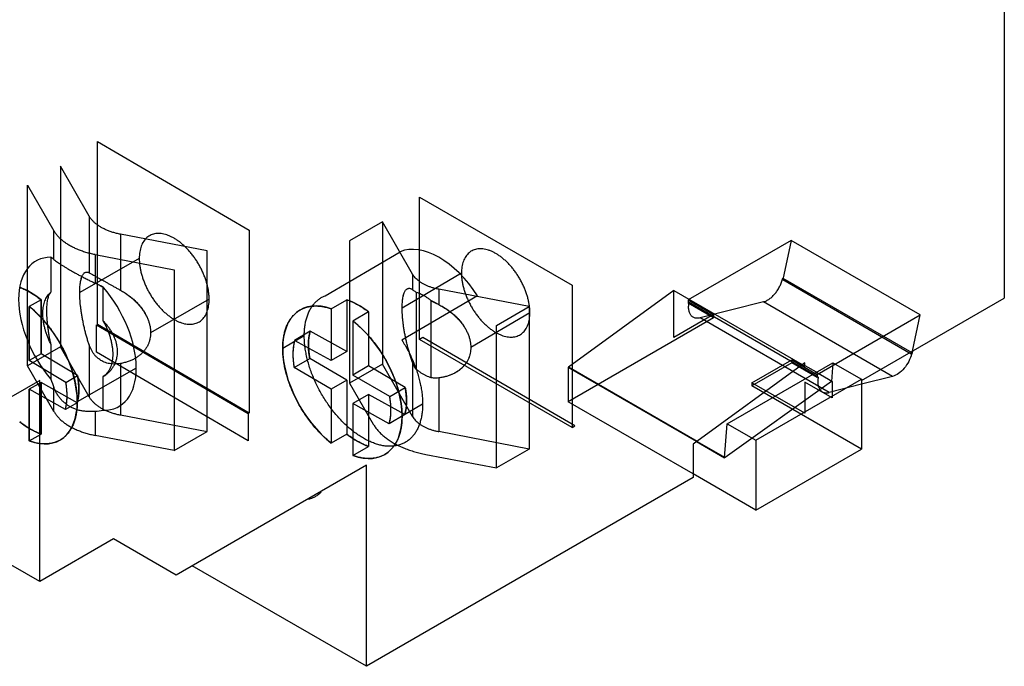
# Model space of a CAD drawing. Header units: millimetres. Extents: x 9.7 to 64.3, y 8 to 95.5.
# Tile 2 of 4: x 28.8 to 64.3, y 8 to 31.3. Entities that reach past the tile are written whole.
import ezdxf

# ---------------------------------------------------------------- set-up
doc = ezdxf.new("R2010")
doc.units = ezdxf.units.MM
doc.header["$LTSCALE"] = 6.725394
doc.layers.get('0').update_dxf_attribs({"linetype": 'CONTINUOUS'})

msp = doc.modelspace()

# ---------------------------------------------------------------- linework, layer by layer
at = {"color": 7, "linetype": 'Continuous'}
for p, q in [((64.344, 42.175), (64.344, 21.272)), ((31.568, 26.932), (37.051, 23.73)), ((31.568, 20.319), (31.568, 26.932)), ((31.272, 24.229), (30.229, 26.037)), ((30.229, 26.037), (30.229, 19.505)), ((29.043, 25.353), (29.995, 23.7)), ((29.043, 18.82), (29.043, 25.353)), ((43.214, 24.92), (48.729, 21.736)), ((43.214, 19.776), (43.214, 24.92)), ((31.272, 24.229), (31.272, 22.185)), ((41.87, 24.022), (40.684, 23.337)), ((42.957, 22.136), (41.87, 24.022)), ((41.87, 24.022), (41.87, 18.878)), ((29.995, 22.668), (29.995, 23.7)), ((35.533, 22.976), (32.4, 23.577)), ((32.4, 23.577), (32.4, 21.555)), ((37.051, 23.73), (37.051, 17.116)), ((40.684, 23.337), (40.684, 18.193)), ((56.641, 23.356), (52.918, 21.206)), ((56.641, 23.356), (56.336, 21.942)), ((61.308, 20.662), (56.641, 23.356)), ((31.485, 22.84), (34.346, 22.291)), ((31.485, 22.84), (31.485, 21.808)), ((35.533, 16.443), (35.533, 22.976)), ((39.793, 21.355), (42.506, 22.947)), ((29.886, 22.747), (29.886, 21.481)), ((33.079, 22.702), (30.929, 21.475)), ((34.346, 22.291), (34.346, 15.759)), ((44.725, 22.169), (42.581, 20.911)), ((42.957, 22.136), (42.957, 21.572)), ((48.729, 21.736), (48.729, 16.592)), ((56.336, 21.993), (61.003, 19.298)), ((56.336, 21.993), (56.336, 21.942)), ((56.336, 21.942), (60.981, 19.261)), ((31.781, 20.435), (31.781, 21.654)), ((45.307, 21.356), (42.572, 19.751)), ((43.093, 21.482), (43.093, 18.695)), ((47.174, 20.96), (43.907, 21.588)), ((43.907, 21.588), (43.907, 21.034)), ((52.395, 21.549), (48.593, 18.776)), ((52.395, 21.549), (57.042, 18.866)), ((52.395, 19.843), (52.395, 21.549)), ((29.531, 21.207), (29.104, 20.963)), ((29.531, 19.257), (29.531, 21.207)), ((29.531, 21.207), (29.531, 19.257)), ((35.605, 21.227), (33.491, 20.02)), ((40.02, 20.882), (40.581, 21.211)), ((40.581, 21.211), (40.581, 19.339)), ((43.633, 18.387), (43.633, 21.176)), ((52.918, 21.206), (53.837, 20.676)), ((52.918, 21.206), (52.918, 21.092)), ((52.953, 21.112), (52.918, 21.092)), ((53.837, 20.561), (52.918, 21.092)), ((57.62, 18.418), (52.953, 21.112)), ((55.638, 21.135), (53.349, 20.552)), ((60.305, 18.44), (55.638, 21.135)), ((59.183, 18.293), (64.344, 21.272)), ((29.104, 20.963), (29.105, 19.014)), ((29.104, 19.014), (29.104, 20.963)), ((40.02, 20.882), (40.02, 19.01)), ((41.366, 20.77), (40.804, 20.44)), ((41.366, 20.77), (41.366, 18.817)), ((47.198, 20.742), (45.062, 19.488)), ((45.987, 20.275), (47.174, 20.96)), ((47.174, 20.96), (47.174, 15.816)), ((53.837, 20.676), (52.395, 19.843)), ((53.837, 20.676), (53.837, 20.561)), ((57.585, 18.512), (61.308, 20.662)), ((61.026, 19.357), (61.308, 20.662)), ((31.532, 20.298), (37.016, 17.096)), ((31.532, 19.311), (31.532, 20.298)), ((37.051, 17.116), (31.568, 20.319)), ((40.804, 20.44), (40.804, 18.488)), ((53.837, 20.561), (48.577, 17.524)), ((58.016, 17.857), (53.349, 20.552)), ((39.257, 20.072), (38.695, 19.743)), ((40.581, 19.339), (39.257, 20.072)), ((45.987, 15.131), (45.987, 20.275)), ((29.886, 19.605), (29.886, 18.339)), ((31.272, 19.577), (31.272, 17.696)), ((39.044, 19.91), (38.264, 19.453)), ((40.02, 19.01), (38.695, 19.743)), ((43.325, 19.84), (43.214, 19.776)), ((48.729, 16.592), (43.214, 19.776)), ((48.827, 16.648), (43.325, 19.84)), ((30.229, 19.505), (29.043, 18.82)), ((29.531, 19.257), (29.105, 19.014)), ((30.852, 18.467), (29.531, 19.257)), ((31.272, 17.696), (30.229, 19.505)), ((37.016, 16.108), (31.532, 19.311)), ((40.581, 19.339), (40.02, 19.01)), ((61.003, 19.248), (60.981, 19.261)), ((61.026, 19.357), (61.003, 19.248)), ((61.003, 19.298), (61.003, 19.248)), ((30.426, 18.223), (29.104, 19.014)), ((32.4, 18.905), (32.4, 17.045)), ((38.679, 18.758), (39.24, 19.087)), ((40.581, 18.306), (39.24, 19.087)), ((41.87, 18.878), (40.684, 18.193)), ((42.957, 16.992), (41.87, 18.878)), ((42.957, 18.946), (42.957, 16.992)), ((57.132, 18.932), (53.1, 15.992)), ((54.329, 16.731), (58.147, 18.935)), ((55.224, 18.21), (56.666, 19.043)), ((56.666, 18.928), (55.224, 18.096)), ((56.666, 19.043), (57.585, 18.512)), ((56.666, 19.043), (56.666, 18.928)), ((57.585, 18.398), (56.666, 18.928)), ((57.042, 18.866), (57.132, 18.814)), ((57.132, 18.814), (57.132, 18.932)), ((58.147, 18.935), (58.095, 18.258)), ((58.147, 18.935), (59.183, 18.337)), ((29.995, 17.168), (29.043, 18.82)), ((32.972, 18.74), (30.839, 17.523)), ((40.02, 17.977), (38.679, 18.758)), ((41.366, 18.817), (40.804, 18.488)), ((42.693, 18.044), (41.366, 18.817)), ((48.593, 18.776), (48.577, 18.766)), ((53.225, 16.083), (48.577, 18.766)), ((48.577, 18.766), (48.577, 17.524)), ((53.24, 16.093), (48.593, 18.776)), ((57.148, 18.826), (57.132, 18.814)), ((57.553, 18.592), (57.148, 18.826)), ((57.553, 18.592), (58.139, 18.254)), ((57.585, 18.512), (57.585, 18.398)), ((29.484, 18.293), (18.029, 11.756)), ((29.531, 18.225), (29.105, 17.981)), ((29.484, 11.024), (29.484, 18.293)), ((30.836, 17.482), (29.531, 18.225)), ((29.531, 16.351), (29.531, 18.225)), ((29.531, 18.225), (29.531, 16.352)), ((30.426, 18.223), (30.852, 18.467)), ((31.781, 17.218), (31.781, 18.436)), ((40.581, 18.306), (40.02, 17.977)), ((40.581, 18.306), (40.581, 16.357)), ((40.684, 18.193), (41.534, 16.719)), ((42.132, 17.715), (40.804, 18.488)), ((43.907, 18.387), (43.907, 16.444)), ((58.095, 18.258), (54.25, 15.51)), ((57.132, 17.108), (55.224, 18.21)), ((55.224, 18.21), (55.224, 18.096)), ((55.365, 16.132), (59.183, 18.337)), ((58.123, 17.664), (57.132, 18.236)), ((57.132, 18.236), (57.132, 17.108)), ((57.62, 18.418), (57.585, 18.398)), ((59.183, 18.155), (58.016, 17.857)), ((58.123, 18.242), (58.095, 18.258)), ((58.139, 18.254), (58.123, 18.242)), ((58.123, 18.242), (58.123, 17.664)), ((60.305, 18.44), (59.183, 18.155)), ((59.183, 18.337), (59.183, 15.81)), ((30.409, 17.239), (29.105, 17.981)), ((29.105, 17.981), (29.105, 16.108)), ((29.105, 16.108), (29.105, 17.981)), ((29.995, 17.168), (29.995, 18.038)), ((40.02, 17.977), (40.02, 16.028)), ((42.132, 17.715), (42.693, 18.044)), ((59.183, 15.81), (55.224, 18.096)), ((30.836, 17.482), (30.409, 17.239)), ((41.366, 17.785), (40.804, 17.456)), ((42.116, 16.73), (40.804, 17.456)), ((40.804, 17.456), (40.804, 15.579)), ((42.677, 17.06), (41.366, 17.785)), ((41.366, 17.785), (41.366, 15.909)), ((43.322, 17.44), (42.577, 17.003)), ((53.1, 14.913), (48.577, 17.524)), ((31.485, 17.177), (31.485, 16.308)), ((37.016, 17.096), (37.016, 16.108)), ((32.4, 17.045), (35.533, 16.443)), ((42.677, 17.06), (42.116, 16.73)), ((54.234, 15.501), (54.329, 16.731)), ((54.329, 16.731), (55.365, 16.132)), ((34.346, 15.759), (35.533, 16.443)), ((47.174, 15.816), (43.907, 16.444)), ((48.729, 16.592), (48.827, 16.648)), ((29.105, 16.108), (29.531, 16.351)), ((34.346, 15.759), (31.485, 16.308)), ((40.581, 16.357), (40.02, 16.028)), ((53.225, 16.083), (54.234, 15.501)), ((53.24, 16.093), (54.235, 15.519)), ((55.365, 16.132), (55.365, 13.605)), ((40.804, 15.579), (41.366, 15.909)), ((47.174, 15.816), (45.987, 15.131)), ((53.1, 15.992), (53.1, 14.781)), ((55.365, 13.605), (59.183, 15.81)), ((43.433, 15.622), (45.987, 15.131)), ((54.25, 15.51), (54.234, 15.501)), ((54.25, 15.51), (54.235, 15.519)), ((41.292, 15.231), (34.415, 11.261)), ((41.292, 7.963), (41.292, 15.231)), ((29.484, 11.024), (23.153, 14.68)), ((53.1, 14.781), (41.292, 7.963)), ((55.365, 13.605), (53.1, 14.913)), ((32.154, 12.566), (29.484, 11.024)), ((34.415, 11.261), (32.154, 12.566)), ((41.292, 7.963), (34.997, 11.597))]:
    msp.add_line(p, q, dxfattribs=at)
for centre, radius, start, end in [((29.478, 17.598), 4.665, 60.4027, 64.5129), ((29.478, 17.598), 4.664, 60.4022, 64.5129), ((50.45, 33.99), 14.514, 241.9836, 243.2029), ((50.45, 33.988), 14.513, 241.9813, 243.2007), ((59.944, 19.521), 1.082, 345.9141, 348.137), ((38.497, 21.301), 9.107, 198.9809, 200.9991), ((38.158, 21.178), 8.746, 198.9396, 201.0412), ((31.176, 20.528), 3.365, 275.2663, 280.3665), ((31.18, 20.496), 3.332, 275.242, 280.3918)]:
    msp.add_arc(centre, radius, start, end, dxfattribs=at)
for centre, major_axis, ratio, start_param, end_param in [((43.906, 20.273), (-1.531, 2.609), 0.58204, 4.786749, 6.200698), ((30.846, 19.982), (-1.499, 2.627), 0.574022, -0.314171, 1.890744), ((29.139, 19.008), (-1.499, 2.627), 0.574022, -0.968061, -0.602389), ((30.846, 19.982), (-1.499, 2.627), 0.574022, 2.814783, 5.044976), ((40.421, 18.228), (-1.531, 2.609), 0.58204, 5.680476, 8.448564), ((40.982, 18.557), (-1.531, 2.609), 0.58204, -0.968383, -0.60271), ((28.712, 18.765), (-1.499, 2.627), 0.574022, 2.544741, 5.315124), ((40.421, 18.228), (-1.531, 2.609), 0.58204, -3.752134, -0.968383), ((40.967, 18.566), (-1.259, 2.145), 0.58204, 0.514794, 1.009496), ((40.405, 18.236), (-1.259, 2.145), 0.58204, 0.514794, 1.009496), ((28.723, 18.758), (-1.233, 2.16), 0.574022, -2.619793, -2.125091), ((29.149, 19.002), (-1.233, 2.16), 0.574022, -2.619793, -2.125091), ((40.967, 18.566), (-1.259, 2.145), 0.58204, -2.626799, -2.132097), ((40.405, 18.236), (-1.259, 2.145), 0.58204, -2.626799, -2.132097), ((29.139, 19.008), (-1.499, 2.627), 0.574022, -4.104116, -3.738444), ((40.982, 18.557), (-1.531, 2.609), 0.58204, -4.117807, -3.752134)]:
    msp.add_ellipse(centre, major_axis=major_axis, ratio=ratio, start_param=start_param, end_param=end_param, dxfattribs=at)
for points, knots in [([(32.4, 23.577), (32.353, 23.586), (32.26, 23.607), (32.124, 23.644), (31.995, 23.688), (31.872, 23.738), (31.757, 23.794), (31.651, 23.855), (31.554, 23.921), (31.467, 23.992), (31.39, 24.067), (31.325, 24.145), (31.288, 24.201), (31.272, 24.229)], [0, 0, 0, 0, 0.107382, 0.212347, 0.314475, 0.413391, 0.508782, 0.600403, 0.688091, 0.771782, 0.851523, 0.927489, 1, 1, 1, 1]), ([(31.485, 22.84), (31.428, 22.851), (31.315, 22.876), (31.151, 22.92), (30.992, 22.972), (30.841, 23.03), (30.699, 23.095), (30.565, 23.166), (30.441, 23.243), (30.328, 23.326), (30.226, 23.413), (30.136, 23.504), (30.059, 23.599), (30.015, 23.667), (29.995, 23.7)], [0, 0, 0, 0, 0.098517, 0.195035, 0.289224, 0.380789, 0.469474, 0.555067, 0.637414, 0.716424, 0.792075, 0.864433, 0.933655, 1, 1, 1, 1]), ([(35.605, 21.227), (35.605, 21.269), (35.602, 21.356), (35.588, 21.487), (35.565, 21.622), (35.534, 21.759), (35.494, 21.898), (35.445, 22.037), (35.389, 22.176), (35.325, 22.313), (35.255, 22.448), (35.177, 22.579), (35.094, 22.706), (35.005, 22.827), (34.912, 22.943), (34.814, 23.051), (34.713, 23.151), (34.61, 23.243), (34.504, 23.326), (34.398, 23.399), (34.29, 23.462), (34.184, 23.514), (34.078, 23.555), (33.974, 23.585), (33.873, 23.603), (33.774, 23.609), (33.68, 23.603), (33.591, 23.585), (33.507, 23.555), (33.429, 23.514), (33.357, 23.461), (33.293, 23.398), (33.237, 23.324), (33.188, 23.241), (33.148, 23.148), (33.117, 23.047), (33.095, 22.938), (33.081, 22.822), (33.079, 22.743), (33.079, 22.702)], [0, 0, 0, 0, 0.028114, 0.057339, 0.087586, 0.11875, 0.150707, 0.183321, 0.216446, 0.249928, 0.283607, 0.317322, 0.350909, 0.384207, 0.417061, 0.449319, 0.480842, 0.511499, 0.541178, 0.569782, 0.597235, 0.62349, 0.648527, 0.672361, 0.695048, 0.716688, 0.737428, 0.757462, 0.777026, 0.79639, 0.815833, 0.835633, 0.856041, 0.877271, 0.89949, 0.922819, 0.947332, 0.97306, 1, 1, 1, 1]), ([(47.198, 20.742), (47.198, 20.783), (47.195, 20.867), (47.182, 20.994), (47.16, 21.126), (47.129, 21.259), (47.09, 21.394), (47.043, 21.53), (46.988, 21.665), (46.925, 21.798), (46.856, 21.929), (46.78, 22.057), (46.699, 22.18), (46.612, 22.298), (46.52, 22.41), (46.425, 22.515), (46.326, 22.613), (46.224, 22.702), (46.121, 22.783), (46.016, 22.853), (45.911, 22.914), (45.807, 22.964), (45.703, 23.004), (45.602, 23.032), (45.502, 23.049), (45.406, 23.055), (45.314, 23.049), (45.226, 23.031), (45.144, 23.002), (45.068, 22.962), (44.998, 22.91), (44.935, 22.848), (44.88, 22.776), (44.832, 22.694), (44.793, 22.604), (44.763, 22.505), (44.741, 22.399), (44.728, 22.286), (44.725, 22.209), (44.725, 22.169)], [0, 0, 0, 0, 0.027978, 0.057105, 0.087267, 0.11832, 0.150232, 0.182806, 0.215901, 0.249305, 0.282919, 0.316597, 0.350157, 0.383432, 0.416258, 0.448558, 0.480105, 0.510773, 0.540452, 0.56905, 0.596503, 0.622769, 0.647836, 0.671721, 0.694482, 0.716217, 0.737019, 0.75713, 0.776782, 0.796236, 0.815762, 0.835631, 0.856115, 0.877395, 0.899647, 0.922946, 0.947437, 0.973131, 1, 1, 1, 1]), ([(29.995, 22.668), (29.983, 22.678), (29.959, 22.698), (29.923, 22.725), (29.898, 22.74), (29.886, 22.747)], [0, 0, 0, 0, 0.354354, 0.687306, 1, 1, 1, 1]), ([(29.886, 22.747), (29.898, 22.74), (29.923, 22.725), (29.959, 22.698), (29.983, 22.678), (29.995, 22.668)], [0, 0, 0, 0, 0.310898, 0.643822, 1, 1, 1, 1]), ([(29.995, 22.668), (30.014, 22.651), (30.055, 22.618), (30.122, 22.568), (30.197, 22.517), (30.282, 22.461), (30.375, 22.403), (30.476, 22.342), (30.582, 22.281), (30.693, 22.218), (30.81, 22.153), (30.932, 22.087), (31.06, 22.02), (31.194, 21.951), (31.337, 21.88), (31.434, 21.833), (31.485, 21.808)], [0, 0, 0, 0, 0.043449, 0.092184, 0.145371, 0.202092, 0.267602, 0.336591, 0.407656, 0.481252, 0.558756, 0.639754, 0.722681, 0.811476, 0.901864, 1, 1, 1, 1]), ([(33.079, 22.702), (33.079, 22.66), (33.082, 22.573), (33.096, 22.442), (33.118, 22.307), (33.15, 22.17), (33.19, 22.031), (33.238, 21.892), (33.294, 21.753), (33.358, 21.616), (33.429, 21.481), (33.506, 21.35), (33.589, 21.223), (33.678, 21.102), (33.771, 20.987), (33.869, 20.878), (33.97, 20.778), (34.074, 20.686), (34.179, 20.603), (34.286, 20.53), (34.393, 20.467), (34.5, 20.415), (34.606, 20.374), (34.709, 20.344), (34.811, 20.327), (34.909, 20.321), (35.003, 20.326), (35.093, 20.344), (35.177, 20.374), (35.255, 20.415), (35.326, 20.468), (35.39, 20.531), (35.447, 20.605), (35.495, 20.689), (35.535, 20.781), (35.566, 20.882), (35.589, 20.991), (35.602, 21.107), (35.605, 21.186), (35.605, 21.227)], [0, 0, 0, 0, 0.028114, 0.057339, 0.087586, 0.11875, 0.150707, 0.183321, 0.216446, 0.249928, 0.283607, 0.317322, 0.350909, 0.384207, 0.417061, 0.449319, 0.480842, 0.511499, 0.541178, 0.569782, 0.597235, 0.62349, 0.648527, 0.672361, 0.695048, 0.716688, 0.737428, 0.757462, 0.777026, 0.79639, 0.815833, 0.835633, 0.856041, 0.877271, 0.89949, 0.922819, 0.947332, 0.97306, 1, 1, 1, 1]), ([(30.929, 21.475), (30.929, 21.515), (30.93, 21.588), (30.936, 21.692), (30.944, 21.784), (30.957, 21.869), (30.973, 21.945), (30.993, 22.013), (31.017, 22.072), (31.044, 22.122), (31.074, 22.162), (31.108, 22.191), (31.145, 22.208), (31.185, 22.213), (31.229, 22.205), (31.257, 22.193), (31.272, 22.185)], [0, 0, 0, 0, 0.12671, 0.235707, 0.336174, 0.427473, 0.510909, 0.587514, 0.655929, 0.716561, 0.770265, 0.817605, 0.859006, 0.900746, 0.946601, 1, 1, 1, 1]), ([(30.929, 21.475), (30.929, 21.512), (30.93, 21.582), (30.936, 21.684), (30.945, 21.779), (30.958, 21.866), (30.975, 21.945), (30.995, 22.015), (31.018, 22.074), (31.045, 22.123), (31.076, 22.163), (31.11, 22.191), (31.147, 22.207), (31.187, 22.212), (31.23, 22.205), (31.257, 22.193), (31.272, 22.185)], [0, 0, 0, 0, 0.117898, 0.226316, 0.330807, 0.425884, 0.513146, 0.590786, 0.659313, 0.719412, 0.772418, 0.819812, 0.861106, 0.902308, 0.947417, 1, 1, 1, 1]), ([(31.272, 22.185), (31.286, 22.177), (31.317, 22.16), (31.368, 22.132), (31.426, 22.1), (31.492, 22.063), (31.563, 22.023), (31.639, 21.981), (31.718, 21.937), (31.8, 21.89), (31.888, 21.841), (31.98, 21.789), (32.078, 21.735), (32.179, 21.678), (32.287, 21.617), (32.361, 21.576), (32.4, 21.555)], [0, 0, 0, 0, 0.038309, 0.082525, 0.135032, 0.192526, 0.257329, 0.324594, 0.393406, 0.466081, 0.544813, 0.627417, 0.712642, 0.803683, 0.897396, 1, 1, 1, 1]), ([(43.907, 21.588), (43.867, 21.595), (43.789, 21.612), (43.675, 21.644), (43.566, 21.681), (43.463, 21.723), (43.366, 21.77), (43.277, 21.821), (43.195, 21.877), (43.121, 21.937), (43.057, 22), (43.002, 22.066), (42.971, 22.112), (42.957, 22.136)], [0, 0, 0, 0, 0.107382, 0.212347, 0.314475, 0.413391, 0.508782, 0.600403, 0.688091, 0.771782, 0.851523, 0.927489, 1, 1, 1, 1]), ([(44.725, 22.169), (44.725, 22.128), (44.728, 22.044), (44.742, 21.916), (44.764, 21.785), (44.795, 21.652), (44.834, 21.517), (44.882, 21.381), (44.937, 21.246), (44.999, 21.113), (45.068, 20.983), (45.144, 20.855), (45.225, 20.732), (45.312, 20.614), (45.404, 20.502), (45.499, 20.397), (45.598, 20.3), (45.7, 20.21), (45.803, 20.13), (45.907, 20.059), (46.012, 19.999), (46.117, 19.948), (46.22, 19.909), (46.322, 19.881), (46.421, 19.864), (46.517, 19.858), (46.609, 19.864), (46.697, 19.881), (46.779, 19.91), (46.855, 19.951), (46.925, 20.002), (46.988, 20.064), (47.043, 20.136), (47.091, 20.217), (47.13, 20.308), (47.16, 20.406), (47.182, 20.512), (47.196, 20.625), (47.198, 20.702), (47.198, 20.742)], [0, 0, 0, 0, 0.02807, 0.057257, 0.087453, 0.118525, 0.150447, 0.183027, 0.216117, 0.249506, 0.283096, 0.316747, 0.350274, 0.383513, 0.416308, 0.448591, 0.480136, 0.510812, 0.540504, 0.569119, 0.596588, 0.622869, 0.647946, 0.671836, 0.694595, 0.716321, 0.737105, 0.757198, 0.776832, 0.796269, 0.815776, 0.835626, 0.856093, 0.877358, 0.899591, 0.922873, 0.947359, 0.973071, 1, 1, 1, 1]), ([(55.638, 21.135), (55.657, 21.139), (55.694, 21.151), (55.749, 21.175), (55.805, 21.206), (55.86, 21.242), (55.915, 21.285), (55.968, 21.333), (56.02, 21.386), (56.07, 21.444), (56.117, 21.505), (56.161, 21.57), (56.201, 21.637), (56.237, 21.707), (56.269, 21.778), (56.297, 21.849), (56.319, 21.921), (56.331, 21.969), (56.336, 21.993)], [0, 0, 0, 0, 0.04927, 0.10136, 0.156261, 0.213863, 0.273973, 0.336332, 0.400624, 0.466488, 0.533532, 0.601339, 0.669475, 0.737502, 0.804984, 0.871494, 0.936625, 1, 1, 1, 1]), ([(28.758, 21.661), (28.81, 21.641), (28.915, 21.597), (29.07, 21.52), (29.225, 21.428), (29.38, 21.324), (29.481, 21.247), (29.531, 21.207)], [0, 0, 0, 0, 0.186019, 0.378194, 0.577378, 0.784384, 1, 1, 1, 1]), ([(29.594, 20.713), (29.594, 20.75), (29.596, 20.823), (29.607, 20.929), (29.626, 21.029), (29.652, 21.123), (29.684, 21.21), (29.724, 21.29), (29.771, 21.362), (29.825, 21.426), (29.865, 21.464), (29.886, 21.481)], [0, 0, 0, 0, 0.130687, 0.256061, 0.376085, 0.490851, 0.600597, 0.705725, 0.806805, 0.904583, 1, 1, 1, 1]), ([(29.886, 19.605), (29.875, 19.654), (29.854, 19.751), (29.827, 19.896), (29.804, 20.039), (29.783, 20.179), (29.767, 20.315), (29.755, 20.446), (29.746, 20.571), (29.741, 20.691), (29.739, 20.804), (29.741, 20.91), (29.746, 21.009), (29.755, 21.101), (29.768, 21.185), (29.784, 21.263), (29.803, 21.331), (29.826, 21.391), (29.853, 21.44), (29.874, 21.469), (29.886, 21.481)], [0, 0, 0, 0, 0.078993, 0.154924, 0.230502, 0.305736, 0.377618, 0.44543, 0.510889, 0.573864, 0.633678, 0.688569, 0.740282, 0.788479, 0.832872, 0.874325, 0.911966, 0.944766, 0.973783, 1, 1, 1, 1]), ([(31.272, 19.577), (31.256, 19.624), (31.225, 19.718), (31.181, 19.862), (31.141, 20.007), (31.104, 20.156), (31.07, 20.306), (31.039, 20.457), (31.012, 20.603), (30.989, 20.744), (30.97, 20.876), (30.955, 21.002), (30.944, 21.122), (30.935, 21.239), (30.93, 21.357), (30.929, 21.435), (30.929, 21.475)], [0, 0, 0, 0, 0.076592, 0.154321, 0.232313, 0.309724, 0.391791, 0.471511, 0.5483, 0.621734, 0.691543, 0.756101, 0.818217, 0.87832, 0.937453, 1, 1, 1, 1]), ([(32.4, 21.555), (32.449, 21.527), (32.545, 21.47), (32.681, 21.376), (32.807, 21.278), (32.924, 21.174), (33.031, 21.065), (33.129, 20.951), (33.215, 20.836), (33.288, 20.719), (33.351, 20.601), (33.402, 20.484), (33.441, 20.367), (33.47, 20.25), (33.487, 20.135), (33.491, 20.058), (33.491, 20.02)], [0, 0, 0, 0, 0.086559, 0.170169, 0.251094, 0.329365, 0.40862, 0.484799, 0.556677, 0.627945, 0.695177, 0.759364, 0.822722, 0.883382, 0.94216, 1, 1, 1, 1]), ([(32.4, 21.555), (32.448, 21.528), (32.542, 21.472), (32.676, 21.38), (32.8, 21.283), (32.918, 21.18), (33.026, 21.07), (33.125, 20.956), (33.212, 20.84), (33.287, 20.722), (33.35, 20.603), (33.402, 20.484), (33.441, 20.366), (33.47, 20.249), (33.487, 20.134), (33.491, 20.058), (33.491, 20.02)], [0, 0, 0, 0, 0.084298, 0.166534, 0.246784, 0.324937, 0.404762, 0.481566, 0.554206, 0.626333, 0.694469, 0.759117, 0.822979, 0.883863, 0.942575, 1, 1, 1, 1]), ([(39.044, 19.91), (39.044, 19.969), (39.047, 20.084), (39.064, 20.251), (39.091, 20.41), (39.129, 20.56), (39.179, 20.703), (39.24, 20.836), (39.311, 20.956), (39.392, 21.063), (39.48, 21.157), (39.576, 21.236), (39.681, 21.303), (39.755, 21.339), (39.793, 21.355)], [0, 0, 0, 0, 0.102181, 0.199591, 0.292404, 0.380986, 0.469132, 0.553426, 0.634367, 0.712343, 0.785318, 0.857095, 0.928415, 1, 1, 1, 1]), ([(42.581, 20.911), (42.581, 20.946), (42.582, 21.013), (42.587, 21.11), (42.595, 21.2), (42.607, 21.282), (42.623, 21.357), (42.641, 21.424), (42.663, 21.482), (42.688, 21.531), (42.716, 21.57), (42.749, 21.6), (42.786, 21.619), (42.826, 21.626), (42.868, 21.621), (42.913, 21.602), (42.942, 21.583), (42.957, 21.572)], [0, 0, 0, 0, 0.109472, 0.21193, 0.306025, 0.394138, 0.474476, 0.547163, 0.61266, 0.669791, 0.719685, 0.7651, 0.807145, 0.847948, 0.89168, 0.940931, 1, 1, 1, 1]), ([(42.581, 20.911), (42.581, 20.946), (42.582, 21.013), (42.587, 21.11), (42.595, 21.2), (42.607, 21.282), (42.622, 21.357), (42.641, 21.424), (42.663, 21.482), (42.688, 21.531), (42.716, 21.57), (42.749, 21.6), (42.785, 21.619), (42.826, 21.626), (42.869, 21.62), (42.914, 21.602), (42.942, 21.583), (42.957, 21.572)], [0, 0, 0, 0, 0.109414, 0.211708, 0.305716, 0.394, 0.474133, 0.546853, 0.612363, 0.66951, 0.719429, 0.76488, 0.80719, 0.848177, 0.892187, 0.941386, 1, 1, 1, 1]), ([(42.957, 21.572), (42.97, 21.562), (42.998, 21.543), (43.043, 21.513), (43.075, 21.492), (43.093, 21.482)], [0, 0, 0, 0, 0.292066, 0.62639, 1, 1, 1, 1]), ([(42.957, 21.572), (42.97, 21.562), (42.998, 21.543), (43.043, 21.513), (43.075, 21.492), (43.093, 21.482)], [0, 0, 0, 0, 0.294203, 0.62894, 1, 1, 1, 1]), ([(43.093, 21.482), (43.123, 21.472), (43.183, 21.451), (43.274, 21.411), (43.364, 21.363), (43.455, 21.308), (43.545, 21.246), (43.604, 21.2), (43.633, 21.176)], [0, 0, 0, 0, 0.1516, 0.309401, 0.473351, 0.643293, 0.818964, 1, 1, 1, 1]), ([(40.581, 21.211), (40.634, 21.193), (40.741, 21.151), (40.898, 21.075), (41.055, 20.987), (41.212, 20.885), (41.314, 20.809), (41.366, 20.77)], [0, 0, 0, 0, 0.186395, 0.378722, 0.577898, 0.784745, 1, 1, 1, 1]), ([(43.907, 21.034), (43.959, 21.008), (44.059, 20.953), (44.202, 20.863), (44.334, 20.766), (44.458, 20.663), (44.572, 20.553), (44.675, 20.44), (44.766, 20.324), (44.844, 20.206), (44.911, 20.087), (44.966, 19.966), (45.009, 19.845), (45.04, 19.724), (45.058, 19.606), (45.062, 19.527), (45.062, 19.488)], [0, 0, 0, 0, 0.086123, 0.16935, 0.250202, 0.328786, 0.408136, 0.483788, 0.555403, 0.626201, 0.693467, 0.757682, 0.82212, 0.883337, 0.942223, 1, 1, 1, 1]), ([(43.907, 21.034), (43.957, 21.009), (44.055, 20.955), (44.196, 20.867), (44.327, 20.772), (44.451, 20.669), (44.566, 20.56), (44.67, 20.446), (44.762, 20.329), (44.842, 20.209), (44.91, 20.088), (44.966, 19.966), (45.009, 19.844), (45.04, 19.723), (45.058, 19.604), (45.062, 19.526), (45.062, 19.488)], [0, 0, 0, 0, 0.083614, 0.165247, 0.245245, 0.323636, 0.403469, 0.479844, 0.552342, 0.624334, 0.692832, 0.757953, 0.822837, 0.884301, 0.942986, 1, 1, 1, 1]), ([(53.349, 20.552), (53.331, 20.547), (53.295, 20.54), (53.241, 20.537), (53.191, 20.542), (53.143, 20.555), (53.099, 20.575), (53.06, 20.603), (53.025, 20.638), (52.996, 20.68), (52.972, 20.728), (52.954, 20.782), (52.942, 20.84), (52.935, 20.904), (52.935, 20.971), (52.94, 21.041), (52.948, 21.088), (52.953, 21.112)], [0, 0, 0, 0, 0.066387, 0.129119, 0.188811, 0.246322, 0.302596, 0.358906, 0.416424, 0.476198, 0.53908, 0.605692, 0.676404, 0.751161, 0.830153, 0.913203, 1, 1, 1, 1]), ([(29.104, 20.963), (29.156, 20.922), (29.258, 20.835), (29.406, 20.696), (29.551, 20.547), (29.691, 20.388), (29.826, 20.221), (29.955, 20.046), (30.077, 19.864), (30.192, 19.677), (30.3, 19.484), (30.399, 19.288), (30.488, 19.089), (30.569, 18.889), (30.64, 18.687), (30.7, 18.486), (30.75, 18.287), (30.789, 18.09), (30.818, 17.897), (30.835, 17.708), (30.839, 17.584), (30.839, 17.523)], [0, 0, 0, 0, 0.049928, 0.101174, 0.153566, 0.206937, 0.261195, 0.316081, 0.371391, 0.42693, 0.482503, 0.537918, 0.592985, 0.64752, 0.701341, 0.754274, 0.806143, 0.856726, 0.905974, 0.953765, 1, 1, 1, 1]), ([(29.886, 19.605), (29.865, 19.646), (29.826, 19.729), (29.772, 19.854), (29.726, 19.981), (29.686, 20.107), (29.653, 20.232), (29.627, 20.356), (29.608, 20.478), (29.596, 20.597), (29.594, 20.675), (29.594, 20.713)], [0, 0, 0, 0, 0.119136, 0.237209, 0.353809, 0.468497, 0.580858, 0.690512, 0.797111, 0.900356, 1, 1, 1, 1]), ([(38.264, 19.453), (38.264, 19.511), (38.268, 19.627), (38.285, 19.796), (38.313, 19.957), (38.353, 20.109), (38.403, 20.251), (38.464, 20.383), (38.536, 20.503), (38.618, 20.611), (38.709, 20.706), (38.81, 20.788), (38.92, 20.857), (39.037, 20.911), (39.162, 20.951), (39.293, 20.976), (39.43, 20.987), (39.573, 20.983), (39.719, 20.964), (39.87, 20.931), (39.97, 20.9), (40.02, 20.882)], [0, 0, 0, 0, 0.064065, 0.125715, 0.184927, 0.241736, 0.296322, 0.348769, 0.399296, 0.448207, 0.495873, 0.542722, 0.58922, 0.635852, 0.683094, 0.731393, 0.781135, 0.832583, 0.886087, 0.941848, 1, 1, 1, 1]), ([(42.957, 18.946), (42.94, 18.992), (42.908, 19.084), (42.862, 19.226), (42.819, 19.371), (42.779, 19.521), (42.741, 19.673), (42.707, 19.825), (42.678, 19.975), (42.652, 20.122), (42.63, 20.266), (42.612, 20.407), (42.598, 20.542), (42.588, 20.672), (42.582, 20.794), (42.581, 20.873), (42.581, 20.911)], [0, 0, 0, 0, 0.072936, 0.14705, 0.222315, 0.298389, 0.37811, 0.456043, 0.530993, 0.606608, 0.679204, 0.748558, 0.817665, 0.88225, 0.942788, 1, 1, 1, 1]), ([(31.781, 18.436), (31.821, 18.461), (31.894, 18.512), (31.991, 18.597), (32.071, 18.686), (32.14, 18.784), (32.196, 18.888), (32.241, 18.999), (32.272, 19.109), (32.29, 19.221), (32.296, 19.332), (32.291, 19.444), (32.275, 19.556), (32.249, 19.669), (32.212, 19.782), (32.165, 19.896), (32.11, 20.007), (32.044, 20.115), (31.97, 20.221), (31.882, 20.329), (31.817, 20.399), (31.781, 20.435)], [0, 0, 0, 0, 0.059791, 0.114896, 0.166034, 0.214115, 0.267843, 0.318921, 0.367709, 0.416016, 0.463828, 0.511653, 0.560329, 0.609242, 0.66044, 0.713989, 0.767373, 0.820883, 0.877079, 0.934341, 1, 1, 1, 1]), ([(31.781, 20.435), (31.805, 20.392), (31.851, 20.303), (31.912, 20.169), (31.967, 20.032), (32.013, 19.896), (32.052, 19.76), (32.082, 19.625), (32.104, 19.493), (32.117, 19.364), (32.12, 19.28), (32.12, 19.238)], [0, 0, 0, 0, 0.118841, 0.236914, 0.353679, 0.468615, 0.581228, 0.691059, 0.797694, 0.900773, 1, 1, 1, 1]), ([(40.804, 20.44), (40.857, 20.4), (40.961, 20.314), (41.112, 20.177), (41.26, 20.029), (41.403, 19.871), (41.541, 19.705), (41.673, 19.53), (41.798, 19.349), (41.916, 19.162), (42.025, 18.969), (42.127, 18.773), (42.219, 18.574), (42.301, 18.373), (42.373, 18.172), (42.435, 17.97), (42.486, 17.77), (42.527, 17.573), (42.555, 17.379), (42.573, 17.189), (42.577, 17.064), (42.577, 17.003)], [0, 0, 0, 0, 0.050027, 0.10134, 0.153786, 0.207197, 0.261488, 0.316394, 0.371713, 0.427251, 0.482814, 0.538211, 0.593254, 0.647757, 0.701541, 0.754435, 0.806265, 0.856807, 0.906018, 0.953781, 1, 1, 1, 1]), ([(33.491, 20.02), (33.491, 19.982), (33.487, 19.907), (33.469, 19.796), (33.44, 19.689), (33.4, 19.587), (33.349, 19.489), (33.286, 19.396), (33.212, 19.308), (33.127, 19.227), (33.031, 19.152), (32.924, 19.085), (32.807, 19.025), (32.681, 18.975), (32.544, 18.934), (32.449, 18.914), (32.4, 18.905)], [0, 0, 0, 0, 0.066857, 0.132246, 0.196634, 0.261544, 0.325666, 0.391275, 0.459228, 0.526847, 0.598126, 0.672902, 0.748902, 0.829111, 0.91131, 1, 1, 1, 1]), ([(39.24, 19.087), (39.231, 19.138), (39.215, 19.24), (39.199, 19.391), (39.193, 19.538), (39.195, 19.68), (39.206, 19.817), (39.226, 19.947), (39.245, 20.031), (39.257, 20.072)], [0, 0, 0, 0, 0.157445, 0.310399, 0.45856, 0.601702, 0.739676, 0.872426, 1, 1, 1, 1]), ([(32.4, 18.905), (32.361, 18.898), (32.285, 18.888), (32.171, 18.884), (32.062, 18.891), (31.958, 18.909), (31.86, 18.937), (31.769, 18.974), (31.687, 19.018), (31.611, 19.072), (31.54, 19.134), (31.474, 19.205), (31.414, 19.284), (31.36, 19.372), (31.312, 19.47), (31.284, 19.54), (31.272, 19.577)], [0, 0, 0, 0, 0.081991, 0.15888, 0.235445, 0.307538, 0.379101, 0.44624, 0.509848, 0.572912, 0.638536, 0.705341, 0.772892, 0.844504, 0.9184, 1, 1, 1, 1]), ([(38.695, 19.743), (38.684, 19.702), (38.665, 19.618), (38.645, 19.487), (38.634, 19.351), (38.632, 19.209), (38.638, 19.062), (38.654, 18.911), (38.669, 18.809), (38.679, 18.758)], [0, 0, 0, 0, 0.127522, 0.260287, 0.398283, 0.541453, 0.689641, 0.842615, 1, 1, 1, 1]), ([(41.183, 16.205), (41.128, 16.236), (41.02, 16.304), (40.861, 16.416), (40.704, 16.541), (40.55, 16.678), (40.399, 16.827), (40.253, 16.985), (40.111, 17.153), (39.976, 17.329), (39.848, 17.513), (39.726, 17.703), (39.613, 17.899), (39.509, 18.099), (39.414, 18.302), (39.329, 18.508), (39.254, 18.714), (39.19, 18.92), (39.137, 19.125), (39.096, 19.327), (39.066, 19.526), (39.048, 19.719), (39.044, 19.847), (39.044, 19.91)], [0, 0, 0, 0, 0.042307, 0.086095, 0.131279, 0.177749, 0.22525, 0.273765, 0.323142, 0.373187, 0.423708, 0.474503, 0.525388, 0.576178, 0.626684, 0.676712, 0.726096, 0.774664, 0.822251, 0.868702, 0.913885, 0.957683, 1, 1, 1, 1]), ([(42.572, 19.751), (42.611, 19.689), (42.688, 19.564), (42.793, 19.373), (42.89, 19.18), (42.979, 18.983), (43.059, 18.783), (43.129, 18.58), (43.189, 18.378), (43.238, 18.18), (43.275, 17.988), (43.302, 17.802), (43.318, 17.619), (43.322, 17.499), (43.322, 17.44)], [0, 0, 0, 0, 0.089506, 0.178219, 0.265931, 0.352574, 0.441558, 0.52901, 0.614748, 0.698382, 0.77684, 0.853336, 0.92777, 1, 1, 1, 1]), ([(32.12, 19.238), (32.12, 19.198), (32.117, 19.12), (32.104, 19.006), (32.083, 18.899), (32.053, 18.8), (32.014, 18.708), (31.968, 18.625), (31.914, 18.552), (31.852, 18.488), (31.806, 18.452), (31.781, 18.436)], [0, 0, 0, 0, 0.131997, 0.258176, 0.378511, 0.493144, 0.602411, 0.706859, 0.807255, 0.90458, 1, 1, 1, 1]), ([(40.02, 16.028), (39.968, 16.069), (39.865, 16.155), (39.715, 16.293), (39.568, 16.441), (39.427, 16.598), (39.29, 16.764), (39.159, 16.938), (39.035, 17.119), (38.919, 17.306), (38.81, 17.497), (38.71, 17.692), (38.619, 17.89), (38.537, 18.09), (38.466, 18.291), (38.405, 18.491), (38.354, 18.69), (38.314, 18.886), (38.286, 19.079), (38.268, 19.267), (38.264, 19.391), (38.264, 19.453)], [0, 0, 0, 0, 0.05015, 0.101566, 0.154094, 0.207565, 0.261892, 0.316817, 0.372139, 0.427665, 0.483203, 0.538566, 0.593567, 0.648024, 0.701759, 0.754605, 0.806386, 0.856889, 0.906066, 0.953801, 1, 1, 1, 1]), ([(45.062, 19.488), (45.062, 19.452), (45.058, 19.38), (45.043, 19.276), (45.016, 19.174), (44.979, 19.077), (44.931, 18.983), (44.874, 18.893), (44.805, 18.809), (44.727, 18.73), (44.638, 18.658), (44.539, 18.592), (44.429, 18.533), (44.311, 18.482), (44.184, 18.44), (44.049, 18.407), (43.955, 18.393), (43.907, 18.387)], [0, 0, 0, 0, 0.061676, 0.122015, 0.180885, 0.240488, 0.299985, 0.360217, 0.422224, 0.485335, 0.54987, 0.618019, 0.68921, 0.762099, 0.838292, 0.916601, 1, 1, 1, 1]), ([(45.062, 19.488), (45.062, 19.452), (45.058, 19.38), (45.042, 19.275), (45.016, 19.173), (44.978, 19.075), (44.93, 18.981), (44.872, 18.891), (44.803, 18.807), (44.725, 18.728), (44.636, 18.656), (44.537, 18.59), (44.427, 18.531), (44.309, 18.481), (44.183, 18.44), (44.048, 18.407), (43.955, 18.393), (43.907, 18.387)], [0, 0, 0, 0, 0.06155, 0.122028, 0.181239, 0.241406, 0.301109, 0.361743, 0.424029, 0.487106, 0.551464, 0.619346, 0.690561, 0.763312, 0.839435, 0.917383, 1, 1, 1, 1]), ([(60.993, 19.257), (60.97, 19.162), (60.897, 18.976), (60.735, 18.731), (60.537, 18.541), (60.381, 18.46), (60.305, 18.44)], [0, 0, 0, 0, 0.265517, 0.536265, 0.787334, 1, 1, 1, 1]), ([(43.093, 18.695), (43.074, 18.719), (43.039, 18.77), (42.994, 18.854), (42.969, 18.914), (42.957, 18.946)], [0, 0, 0, 0, 0.317297, 0.649986, 1, 1, 1, 1]), ([(43.633, 18.387), (43.603, 18.396), (43.542, 18.418), (43.452, 18.459), (43.361, 18.507), (43.27, 18.562), (43.18, 18.625), (43.122, 18.671), (43.093, 18.695)], [0, 0, 0, 0, 0.151663, 0.309513, 0.473491, 0.643428, 0.819054, 1, 1, 1, 1]), ([(30.409, 17.239), (30.42, 17.279), (30.439, 17.363), (30.459, 17.494), (30.47, 17.63), (30.472, 17.772), (30.466, 17.919), (30.45, 18.07), (30.435, 18.172), (30.426, 18.223)], [0, 0, 0, 0, 0.127253, 0.259864, 0.397805, 0.541006, 0.689292, 0.842421, 1, 1, 1, 1]), ([(30.852, 18.467), (30.862, 18.416), (30.877, 18.314), (30.892, 18.163), (30.899, 18.016), (30.897, 17.874), (30.886, 17.737), (30.866, 17.607), (30.847, 17.523), (30.836, 17.482)], [0, 0, 0, 0, 0.15764, 0.310747, 0.459008, 0.60218, 0.740099, 0.872695, 1, 1, 1, 1]), ([(43.907, 18.387), (43.875, 18.383), (43.813, 18.378), (43.721, 18.378), (43.661, 18.383), (43.633, 18.387)], [0, 0, 0, 0, 0.351013, 0.683758, 1, 1, 1, 1]), ([(57.62, 18.418), (57.615, 18.394), (57.607, 18.346), (57.602, 18.276), (57.602, 18.209), (57.609, 18.146), (57.621, 18.087), (57.639, 18.034), (57.663, 17.986), (57.692, 17.944), (57.727, 17.909), (57.766, 17.881), (57.81, 17.86), (57.857, 17.848), (57.908, 17.843), (57.962, 17.846), (57.997, 17.853), (58.016, 17.857)], [0, 0, 0, 0, 0.086715, 0.169791, 0.248896, 0.323829, 0.394415, 0.460943, 0.523791, 0.583565, 0.641113, 0.697491, 0.75386, 0.811231, 0.870839, 0.933551, 1, 1, 1, 1]), ([(31.485, 17.177), (31.433, 17.172), (31.331, 17.167), (31.183, 17.17), (31.043, 17.185), (30.908, 17.212), (30.779, 17.25), (30.658, 17.3), (30.546, 17.359), (30.444, 17.428), (30.349, 17.506), (30.263, 17.592), (30.183, 17.689), (30.112, 17.794), (30.048, 17.911), (30.012, 17.994), (29.995, 18.038)], [0, 0, 0, 0, 0.08393, 0.163878, 0.239527, 0.310835, 0.384799, 0.455465, 0.522782, 0.588184, 0.653788, 0.719727, 0.785481, 0.854614, 0.924377, 1, 1, 1, 1]), ([(42.693, 18.044), (42.703, 17.993), (42.718, 17.891), (42.734, 17.74), (42.74, 17.593), (42.738, 17.451), (42.727, 17.315), (42.707, 17.184), (42.688, 17.1), (42.677, 17.06)], [0, 0, 0, 0, 0.157445, 0.310399, 0.45856, 0.601702, 0.739676, 0.872426, 1, 1, 1, 1]), ([(30.839, 17.523), (30.839, 17.464), (30.835, 17.348), (30.818, 17.179), (30.791, 17.018), (30.752, 16.866), (30.702, 16.725), (30.641, 16.594), (30.571, 16.474), (30.49, 16.367), (30.399, 16.272), (30.3, 16.191), (30.192, 16.123), (30.076, 16.07), (29.953, 16.031), (29.823, 16.007), (29.687, 15.998), (29.547, 16.003), (29.402, 16.023), (29.253, 16.058), (29.154, 16.09), (29.105, 16.108)], [0, 0, 0, 0, 0.064605, 0.126731, 0.186349, 0.243484, 0.298314, 0.350916, 0.401509, 0.450399, 0.497963, 0.544639, 0.590908, 0.637272, 0.684227, 0.732241, 0.781718, 0.832936, 0.886257, 0.941892, 1, 1, 1, 1]), ([(31.272, 17.696), (31.288, 17.668), (31.325, 17.613), (31.39, 17.535), (31.467, 17.46), (31.554, 17.389), (31.651, 17.323), (31.757, 17.262), (31.872, 17.206), (31.995, 17.156), (32.124, 17.112), (32.26, 17.075), (32.353, 17.054), (32.4, 17.045)], [0, 0, 0, 0, 0.072511, 0.148477, 0.228218, 0.311909, 0.399597, 0.491218, 0.586609, 0.685525, 0.787653, 0.892618, 1, 1, 1, 1]), ([(43.322, 17.44), (43.322, 17.379), (43.318, 17.261), (43.3, 17.088), (43.271, 16.923), (43.229, 16.768), (43.177, 16.624), (43.113, 16.491), (43.038, 16.37), (42.953, 16.262), (42.857, 16.168), (42.752, 16.087), (42.638, 16.022), (42.516, 15.971), (42.387, 15.935), (42.251, 15.916), (42.109, 15.911), (41.962, 15.922), (41.81, 15.949), (41.656, 15.991), (41.498, 16.047), (41.339, 16.119), (41.235, 16.175), (41.183, 16.205)], [0, 0, 0, 0, 0.056949, 0.11167, 0.164146, 0.214413, 0.262569, 0.308768, 0.353235, 0.396263, 0.438217, 0.479496, 0.520541, 0.561813, 0.603757, 0.646776, 0.691238, 0.737435, 0.78559, 0.835857, 0.888331, 0.94305, 1, 1, 1, 1]), ([(42.116, 16.73), (42.127, 16.771), (42.146, 16.855), (42.166, 16.985), (42.177, 17.122), (42.179, 17.264), (42.173, 17.411), (42.157, 17.562), (42.142, 17.664), (42.132, 17.715)], [0, 0, 0, 0, 0.127523, 0.260287, 0.398283, 0.541453, 0.689641, 0.842615, 1, 1, 1, 1]), ([(29.995, 17.168), (30.015, 17.134), (30.059, 17.067), (30.136, 16.972), (30.226, 16.881), (30.328, 16.793), (30.441, 16.711), (30.565, 16.634), (30.699, 16.563), (30.841, 16.498), (30.992, 16.44), (31.151, 16.388), (31.315, 16.344), (31.428, 16.319), (31.485, 16.308)], [0, 0, 0, 0, 0.066345, 0.135567, 0.207925, 0.283576, 0.362586, 0.444933, 0.530526, 0.619211, 0.710776, 0.804965, 0.901483, 1, 1, 1, 1]), ([(29.531, 16.352), (29.479, 16.371), (29.374, 16.414), (29.219, 16.491), (29.064, 16.581), (28.91, 16.684), (28.809, 16.76), (28.758, 16.801)], [0, 0, 0, 0, 0.185948, 0.378078, 0.577253, 0.784295, 1, 1, 1, 1]), ([(42.577, 17.003), (42.577, 16.944), (42.573, 16.828), (42.556, 16.657), (42.528, 16.496), (42.488, 16.343), (42.437, 16.2), (42.375, 16.068), (42.302, 15.948), (42.22, 15.84), (42.127, 15.745), (42.025, 15.663), (41.915, 15.595), (41.796, 15.541), (41.67, 15.502), (41.538, 15.478), (41.399, 15.469), (41.256, 15.474), (41.108, 15.494), (40.956, 15.529), (40.855, 15.561), (40.804, 15.579)], [0, 0, 0, 0, 0.064011, 0.125594, 0.184727, 0.241447, 0.29594, 0.348287, 0.398715, 0.447532, 0.495116, 0.541901, 0.588361, 0.634984, 0.682252, 0.730613, 0.780454, 0.832031, 0.885693, 0.941639, 1, 1, 1, 1]), ([(42.957, 16.992), (42.971, 16.968), (43.002, 16.922), (43.057, 16.856), (43.121, 16.793), (43.195, 16.733), (43.277, 16.677), (43.366, 16.626), (43.463, 16.579), (43.566, 16.537), (43.675, 16.5), (43.789, 16.468), (43.867, 16.451), (43.907, 16.444)], [0, 0, 0, 0, 0.072511, 0.148477, 0.228218, 0.311909, 0.399597, 0.491218, 0.586609, 0.685525, 0.787653, 0.892618, 1, 1, 1, 1]), ([(41.534, 16.719), (41.557, 16.679), (41.608, 16.6), (41.698, 16.487), (41.801, 16.379), (41.917, 16.275), (42.045, 16.176), (42.186, 16.082), (42.337, 15.995), (42.499, 15.914), (42.671, 15.84), (42.851, 15.774), (43.039, 15.715), (43.234, 15.663), (43.366, 15.635), (43.433, 15.622)], [0, 0, 0, 0, 0.061168, 0.124753, 0.190972, 0.259967, 0.331822, 0.406537, 0.484059, 0.564289, 0.647084, 0.732262, 0.81963, 0.90896, 1, 1, 1, 1]), ([(41.366, 15.909), (41.313, 15.928), (41.206, 15.971), (41.049, 16.048), (40.892, 16.138), (40.735, 16.241), (40.633, 16.317), (40.581, 16.357)], [0, 0, 0, 0, 0.186492, 0.378882, 0.57807, 0.784868, 1, 1, 1, 1]), ([(39.448, 14.104), (39.467, 14.115), (39.541, 14.161), (39.61, 14.216), (39.657, 14.262)], [0, 0, 0, 0, 0.248615, 1, 1, 1, 1]), ([(39.208, 14.003), (39.229, 14.009), (39.312, 14.035), (39.392, 14.072), (39.448, 14.104)], [0, 0, 0, 0, 0.252512, 1, 1, 1, 1])]:
    msp.add_open_spline(points, degree=3, knots=knots, dxfattribs=at)
msp.add_open_spline([(61.003, 19.298), (61, 19.285), (60.997, 19.271), (60.993, 19.257)], degree=3, dxfattribs=at)
msp.add_open_spline([(61.003, 19.298), (61, 19.285), (60.997, 19.271), (60.993, 19.257)], degree=3, dxfattribs=at)

doc.saveas('drawing.dxf')
